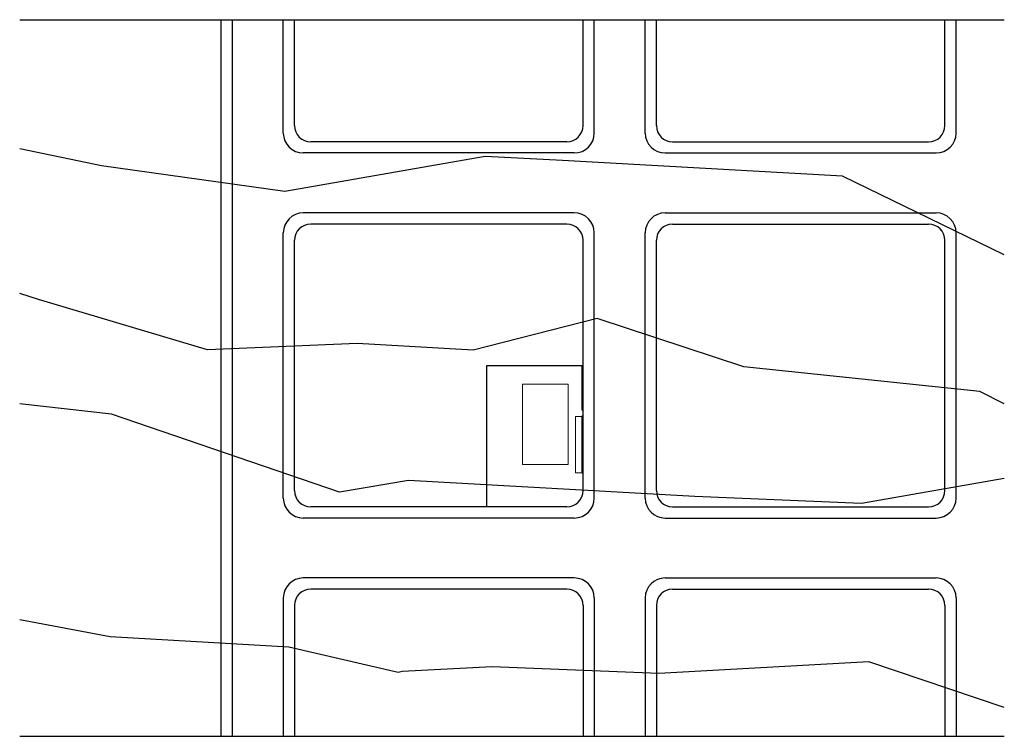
# Model space of a CAD drawing. Header units: metres. Extents: x 11217 to 11391, y 9397 to 9524.
import ezdxf

# ---------------------------------------------------------------- set-up
doc = ezdxf.new("R2010")
doc.units = ezdxf.units.M
doc.header["$LTSCALE"] = 24
doc.header["$MEASUREMENT"] = 0
doc.linetypes.add('DASHED2', pattern=[9.525, 6.35, -3.175])
for name, color, linetype in [('Passeio', 5, 'Continuous'), ('Projeção', 252, 'Continuous'), ('TOPO', 2, 'Continuous')]:
    doc.layers.add(name, color=color, linetype=linetype)

msp = doc.modelspace()

# ---------------------------------------------------------------- linework, layer by layer
for p, q in [((11299.7, 9462.88), (11316.7, 9462.88)), ((11299.7, 9437.88), (11299.7, 9462.88)), ((11316.55, 9454.97), (11316.55, 9462.73)), ((11316.55, 9454.97), (11316.7, 9454.97)), ((11316.55, 9443.89), (11316.55, 9453.97)), ((11316.55, 9453.97), (11316.7, 9453.97)), ((11316.55, 9443.89), (11316.7, 9443.89))]:
    msp.add_line(p, q)
at = {"layer": 'Passeio'}
for p, q in [((11252.73, 9397.3), (11252.73, 9524.02)), ((11254.71, 9397.3), (11254.71, 9524.02)), ((11263.71, 9503.98), (11263.71, 9524.02)), ((11265.7, 9505.3), (11265.7, 9524.02)), ((11316.7, 9505.3), (11316.7, 9524.02)), ((11318.68, 9503.98), (11318.68, 9524.02)), ((11327.68, 9503.98), (11327.68, 9524.02)), ((11329.67, 9505.3), (11329.67, 9524.02)), ((11380.67, 9505.3), (11380.67, 9524.02)), ((11382.65, 9503.98), (11382.65, 9524.02)), ((11313.83, 9502.44), (11268.56, 9502.44)), ((11332.53, 9502.44), (11377.8, 9502.44)), ((11315.15, 9500.45), (11267.24, 9500.45)), ((11331.21, 9500.45), (11379.12, 9500.45)), ((11315.15, 9489.86), (11267.24, 9489.86)), ((11331.21, 9489.86), (11379.12, 9489.86)), ((11313.83, 9487.88), (11268.56, 9487.88)), ((11332.53, 9487.88), (11377.8, 9487.88)), ((11263.71, 9439.42), (11263.71, 9486.33)), ((11265.7, 9440.74), (11265.7, 9485.01)), ((11316.7, 9440.74), (11316.7, 9485.01)), ((11318.68, 9439.42), (11318.68, 9486.33)), ((11327.68, 9439.42), (11327.68, 9486.33)), ((11329.67, 9440.74), (11329.67, 9485.01)), ((11380.67, 9440.74), (11380.67, 9485.01)), ((11382.65, 9439.42), (11382.65, 9486.33)), ((11313.83, 9437.88), (11268.56, 9437.88)), ((11332.53, 9437.88), (11377.8, 9437.88)), ((11315.15, 9435.89), (11267.24, 9435.89)), ((11331.21, 9435.89), (11379.12, 9435.89)), ((11315.15, 9425.3), (11267.24, 9425.3)), ((11331.21, 9425.3), (11379.12, 9425.3)), ((11313.83, 9423.32), (11268.56, 9423.32)), ((11332.53, 9423.32), (11377.8, 9423.32)), ((11263.71, 9421.77), (11263.71, 9397.3)), ((11318.68, 9421.77), (11318.68, 9397.3)), ((11327.68, 9421.77), (11327.68, 9397.3)), ((11382.65, 9421.77), (11382.65, 9397.3)), ((11265.7, 9420.45), (11265.7, 9397.3)), ((11316.7, 9420.45), (11316.7, 9397.3)), ((11329.67, 9420.45), (11329.67, 9397.3)), ((11380.67, 9420.45), (11380.67, 9397.3))]:
    msp.add_line(p, q, dxfattribs=at)
for centre, radius, start, end in [((11268.56, 9505.3), 2.87, 180, 270), ((11313.83, 9505.3), 2.87, 270, 0), ((11332.53, 9505.3), 2.87, 180, 270), ((11377.8, 9505.3), 2.87, 270, 0), ((11267.24, 9503.98), 3.53, 180, 270), ((11315.15, 9503.98), 3.53, 270, 0), ((11331.21, 9503.98), 3.53, 180, 270), ((11379.12, 9503.98), 3.53, 270, 0), ((11267.24, 9486.33), 3.53, 90, 180), ((11315.15, 9486.33), 3.53, 0, 90), ((11331.21, 9486.33), 3.53, 90, 180), ((11379.12, 9486.33), 3.53, 0, 90), ((11268.56, 9485.01), 2.87, 90, 180), ((11313.83, 9485.01), 2.87, 0, 90), ((11332.53, 9485.01), 2.87, 90, 180), ((11377.8, 9485.01), 2.87, 0, 90), ((11268.56, 9440.74), 2.87, 180, 270), ((11313.83, 9440.74), 2.87, 270, 0), ((11332.53, 9440.74), 2.87, 180, 270), ((11377.8, 9440.74), 2.87, 270, 0), ((11267.24, 9439.42), 3.53, 180, 270), ((11315.15, 9439.42), 3.53, 270, 0), ((11331.21, 9439.42), 3.53, 180, 270), ((11379.12, 9439.42), 3.53, 270, 0), ((11267.24, 9421.77), 3.53, 90, 180), ((11315.15, 9421.77), 3.53, 0, 90), ((11331.21, 9421.77), 3.53, 90, 180), ((11379.12, 9421.77), 3.53, 0, 90), ((11268.56, 9420.45), 2.87, 90, 180), ((11313.83, 9420.45), 2.87, 0, 90), ((11332.53, 9420.45), 2.87, 90, 180), ((11377.8, 9420.45), 2.87, 0, 90)]:
    msp.add_arc(centre, radius, start, end, dxfattribs=at)
at = {"layer": 'Projeção', "linetype": 'DASHED2', "lineweight": 0}
for p, q in [((11306, 9445.39), (11306, 9459.54)), ((11306, 9459.54), (11314.05, 9459.54)), ((11314.05, 9445.39), (11314.05, 9459.54)), ((11306, 9445.39), (11314.05, 9445.39))]:
    msp.add_line(p, q, dxfattribs=at)
at = {"layer": 'Projeção', "lineweight": 0}
for p, q in [((11315.35, 9443.89), (11315.35, 9453.87)), ((11315.35, 9453.87), (11316.55, 9453.87)), ((11316.7, 9443.89), (11315.35, 9443.89))]:
    msp.add_line(p, q, dxfattribs=at)
at = {"layer": 'TOPO'}
for p, q in [((11217.14, 9524.02, 56.65), (11391.17, 9524.02, 56.65)), ((11217.11, 9397.3, 42.35), (11391.14, 9397.3, 42.35))]:
    msp.add_line(p, q, dxfattribs=at)
for points, elevation in [([(11391.14, 9482.43), (11362.57, 9496.37), (11313.08, 9499.13), (11299.37, 9499.83), (11263.97, 9493.66), (11231.56, 9498.2), (11217.11, 9501.18)], 55.65), ([(11391.14, 9456.1), (11386.84, 9458.29), (11345.13, 9462.63), (11319.2, 9471.18), (11297.28, 9465.59), (11276.74, 9466.78), (11250.32, 9465.66), (11220.42, 9474.53), (11217.11, 9475.6)], 53.88), ([(11391.14, 9442.9), (11365.93, 9438.48), (11336.47, 9439.7), (11285.85, 9442.53), (11273.65, 9440.46), (11233.35, 9454.24), (11217.11, 9456.11)], 53.38), ([(11391.14, 9402.38), (11367.24, 9410.44), (11330.08, 9408.39), (11300.61, 9409.61), (11284.74, 9408.77), (11284, 9408.56), (11264.68, 9413.04), (11233.12, 9414.9), (11217.11, 9417.9)], 47.65)]:
    msp.add_lwpolyline(points, dxfattribs=dict(at, elevation=elevation))

doc.saveas('drawing.dxf')
